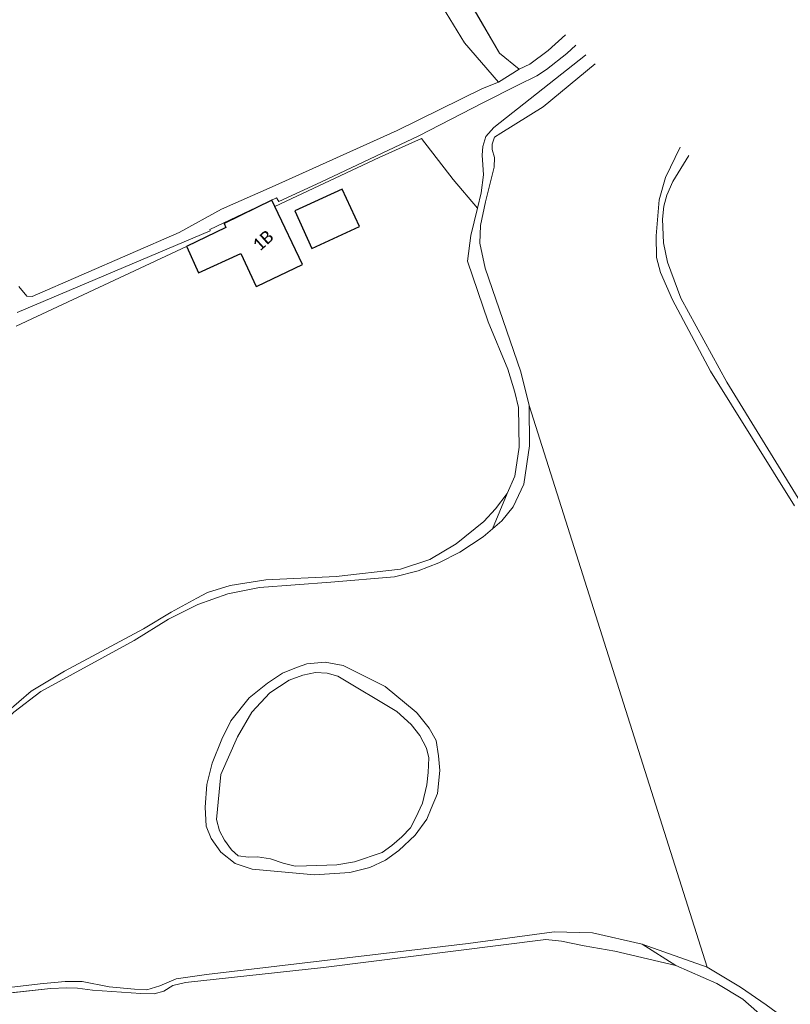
# Model space of a CAD drawing. Header units: metres. Extents: x 113074 to 114313, y 482627 to 483855.
# Tile 76 of 78: x 113883 to 113975, y 483240 to 483357. Entities that reach past the tile are written whole.
import ezdxf
from ezdxf.enums import TextEntityAlignment as Align

# ---------------------------------------------------------------- set-up
doc = ezdxf.new("R2010")
doc.units = ezdxf.units.M
doc.header["$MEASUREMENT"] = 0
doc.linetypes.add('DGN Style 2', pattern=[50.429501, 30.257701, -20.1718])
for name, color, linetype, lineweight in [('BGT-Lijnen - BTD Groenvoorziening  bosplantsoen (v)', 94, 'Continuous', 13), ('BGT-Lijnen - BTD Groenvoorziening  gras- en kruidachtigen (v)', 94, 'Continuous', 13), ('BGT-Lijnen - Huisnummer overig (t)', 252, 'Continuous', 13), ('BGT-Lijnen - OTD Half verhard  schelpen (v)', 7, 'Continuous', 13), ('BGT-Lijnen - OWT Oever_ slootkant (v)', 4, 'Continuous', 13), ('BGT-Lijnen - PND grondvlak pand (v_mv)', 1, 'Continuous', 13), ('BGT-Lijnen - WGD Voetpad (v)', 7, 'Continuous', 13), ('BGT-Lijnen - WTD Watervlakte  meer_ plas_ ven_ vijver (v)', 4, 'Continuous', 13)]:
    doc.layers.add(name, color=color, linetype=linetype, lineweight=lineweight)
doc.styles.add('Style-Calibri', font='calibri.ttf')

msp = doc.modelspace()

# ---------------------------------------------------------------- linework, layer by layer
at = {"layer": 'BGT-Lijnen - BTD Groenvoorziening  bosplantsoen (v)', "linetype": 'DGN Style 2', "lineweight": 13, "flags": 128}
for points in [[(113915.34, 483278.18), (113913.04, 483276.68), (113910.89, 483274.39)], [(113918.5, 483279.11), (113916.98, 483278.79), (113915.34, 483278.18)], [(113921.18, 483278.68), (113919.9, 483279.02), (113918.5, 483279.11)], [(113929.93, 483272.91), (113928.19, 483274.45), (113921.18, 483278.68)], [(113910.89, 483274.39), (113909.17, 483271.43), (113907.19, 483266.94)], [(113930.95, 483271.6), (113929.93, 483272.91)], [(113932.04, 483268.94), (113931.76, 483270.07), (113930.95, 483271.6)], [(113931.77, 483265.72), (113931.95, 483267.18), (113932.04, 483268.94)], [(113907.19, 483266.94), (113906.7, 483261.58), (113907.04, 483260.22)], [(113930.46, 483261.79), (113931.28, 483263.51), (113931.77, 483265.72)], [(113928.81, 483259.49), (113929.82, 483260.58), (113930.46, 483261.79)], [(113907.04, 483260.22), (113907.63, 483259.08), (113908.48, 483257.94)], [(113926.47, 483257.63), (113927.61, 483258.45), (113928.81, 483259.49)], [(113908.48, 483257.94), (113909.26, 483257.24), (113910.52, 483257.06)], [(113910.52, 483257.06), (113911.58, 483257.11), (113913.14, 483256.86)], [(113921.05, 483256.14), (113923.14, 483256.51), (113926.47, 483257.63)], [(113913.14, 483256.86), (113914.62, 483256.35), (113916.08, 483256)], [(113916.08, 483256), (113917.44, 483256.05), (113921.05, 483256.14)]]:
    msp.add_lwpolyline(points, dxfattribs=at)
at = {"layer": 'BGT-Lijnen - BTD Groenvoorziening  gras- en kruidachtigen (v)', "linetype": 'DGN Style 2', "lineweight": 13, "flags": 128}
for points in [[(113932.78, 483367.65), (113935.25, 483362.01), (113940.47, 483352.99)], [(113944.07, 483351.7), (113946.28, 483353.3), (113948.35, 483355.17)], [(113949.58, 483353.97), (113948.51, 483352.97), (113946.07, 483351.05)], [(113938.85, 483343.07), (113939.79, 483344.12), (113950.73, 483352.78)], [(113940.47, 483352.99), (113942.82, 483351.08), (113944.07, 483351.7)], [(113950.73, 483352.78), (113950.77, 483352.81)], [(113946.07, 483351.05), (113944.91, 483350.3), (113942.67, 483349.17)], [(113942.67, 483349.17), (113938.46, 483347.08), (113930.82, 483343.13)], [(113913.65, 483334.72), (113926.1, 483340.54), (113931.17, 483342.83)], [(113930.82, 483343.13), (113919.15, 483337.61), (113914.12, 483335.29)], [(113931.17, 483342.83), (113934.92, 483337.92), (113937.83, 483334.5)], [(113938.39, 483340.82), (113938.47, 483341.88), (113938.85, 483343.07)], [(113938.56, 483338.5), (113938.48, 483339.66), (113938.39, 483340.82)], [(113963.08, 483340.78), (113961.16, 483337.7)], [(113937.83, 483334.5), (113938.27, 483336.35), (113938.56, 483338.5)], [(113961.16, 483337.7), (113960.44, 483336.05), (113960.06, 483334.73)], [(113914.12, 483335.29), (113913.84, 483335.76), (113905.88, 483331.95)], [(113907.59, 483332.69), (113913.3, 483335.46), (113913.65, 483334.72)], [(113960.06, 483334.73), (113959.91, 483333.21), (113960.04, 483330.36)], [(113903.11, 483329.93), (113907.79, 483332.19), (113907.59, 483332.69)], [(113905.88, 483331.95), (113905.92, 483331.8), (113882.89, 483322.04)], [(113882.75, 483320.41), (113903.11, 483329.93)], [(113960.04, 483330.36), (113960.51, 483328.07), (113962.09, 483323.77)], [(113962.09, 483323.77), (113967.6, 483313.76), (113977.07, 483298.37)], [(113947.86, 483247.04), (113946.01, 483247.26), (113919.45, 483243.89)], [(113954.21, 483245.87), (113950.57, 483246.51), (113947.86, 483247.04)], [(113966.4, 483242), (113961.51, 483244.16), (113954.21, 483245.87)], [(113919.45, 483243.89), (113902.99, 483242.13), (113901.46, 483241.75)], [(113901.46, 483241.75), (113900.39, 483241.1), (113899.26, 483240.78)], [(113972.86, 483237.17), (113969.51, 483240.14), (113966.4, 483242)], [(113888.82, 483241.47), (113886.87, 483241.39), (113872.86, 483239.87)], [(113891.87, 483241.2), (113890.09, 483241.46), (113888.82, 483241.47)], [(113899.26, 483240.78), (113897.63, 483240.8), (113891.87, 483241.2)]]:
    msp.add_lwpolyline(points, dxfattribs=at)
at = {"layer": 'BGT-Lijnen - OTD Half verhard  schelpen (v)', "linetype": 'Continuous', "lineweight": 13, "flags": 128}
for points in [[(113940.47, 483352.99), (113935.25, 483362.01), (113932.36, 483360.72)], [(113932.36, 483360.72), (113936.29, 483354.24), (113940.33, 483349.55)], [(113940.33, 483349.55), (113942.82, 483351.08), (113940.47, 483352.99)]]:
    msp.add_lwpolyline(points, dxfattribs=at)
at = {"layer": 'BGT-Lijnen - OWT Oever_ slootkant (v)', "linetype": 'Continuous', "lineweight": 13, "flags": 128}
for points in [[(113950.77, 483352.81), (113950.73, 483352.78), (113939.79, 483344.12)], [(113945.68, 483346.6), (113951.89, 483351.72)], [(113939.87, 483342.96), (113940.61, 483343.45), (113945.68, 483346.6)], [(113939.79, 483344.12), (113938.85, 483343.07), (113938.47, 483341.88)], [(113939.59, 483341.5), (113939.6, 483342.13), (113939.87, 483342.96)], [(113938.47, 483341.88), (113938.39, 483340.82), (113938.48, 483339.66)], [(113962.04, 483341.8), (113960.27, 483338.15), (113959.54, 483335.5)], [(113939.83, 483339.41), (113939.85, 483340.54), (113939.59, 483341.5)], [(113961.16, 483337.7), (113963.08, 483340.78)], [(113938.19, 483332.44), (113938.79, 483335.25), (113939.83, 483339.41)], [(113938.48, 483339.66), (113938.56, 483338.5), (113938.27, 483336.35)], [(113960.06, 483334.73), (113960.44, 483336.05), (113961.16, 483337.7)], [(113938.27, 483336.35), (113937.83, 483334.5), (113937.05, 483331.26)], [(113959.54, 483335.5), (113959.16, 483331.2), (113959.19, 483328.61)], [(113960.04, 483330.36), (113959.91, 483333.21), (113960.06, 483334.73)], [(113938.76, 483327.33), (113938.1, 483330.32), (113938.19, 483332.44)], [(113937.05, 483331.26), (113936.65, 483328.18), (113939.12, 483320.96)], [(113962.09, 483323.77), (113960.51, 483328.07), (113960.04, 483330.36)], [(113959.19, 483328.61), (113959.7, 483326.85), (113961.12, 483323.58)], [(113944, 483310.96), (113943.02, 483314.98), (113938.76, 483327.33)], [(113961.12, 483323.58), (113965.66, 483315.04), (113975.68, 483298.98)], [(113967.6, 483313.76), (113962.09, 483323.77)], [(113939.12, 483320.96), (113941.44, 483315.3), (113942.3, 483312.57)], [(113979.45, 483294.9), (113977.07, 483298.37), (113967.6, 483313.76)], [(113942.3, 483312.57), (113942.74, 483310.71), (113942.79, 483306)], [(113943.36, 483301.59), (113944.05, 483306.15), (113944, 483310.96)], [(113942.79, 483306), (113942.28, 483302.53), (113941.39, 483300.48)], [(113939.63, 483296.26), (113941.39, 483300.48), (113939.98, 483298.64)], [(113941.39, 483300.48), (113939.63, 483296.26), (113940.76, 483297.21)], [(113940.76, 483297.21), (113942.1, 483298.88), (113943.36, 483301.59)], [(113939.98, 483298.64), (113938.6, 483297.13), (113935.29, 483294.45)], [(113935.74, 483293.45), (113938.52, 483295.31), (113939.63, 483296.26)], [(113935.29, 483294.45), (113932.15, 483292.57), (113928.63, 483291.42)], [(113930.74, 483291.23), (113933.24, 483292.19), (113935.74, 483293.45)], [(113928.63, 483291.42), (113920.96, 483290.55), (113912.57, 483290.18)], [(113920.32, 483289.89), (113927.92, 483290.5), (113930.74, 483291.23)], [(113912.57, 483290.18), (113908.32, 483289.5), (113905.59, 483288.64)], [(113908.04, 483288.48), (113911.83, 483289.26), (113920.32, 483289.89)], [(113900.95, 483285.48), (113904.45, 483287.23), (113908.04, 483288.48)], [(113905.59, 483288.64), (113904.32, 483287.96), (113901.25, 483286.3)], [(113885.7, 483276.84), (113896.87, 483282.94), (113900.95, 483285.48)], [(113901.25, 483286.3), (113897.95, 483284.32), (113888.54, 483279.26)], [(113916.22, 483279.7), (113914.56, 483279.02), (113912.75, 483277.82)], [(113919.65, 483280.35), (113917.46, 483280.15), (113916.22, 483279.7)], [(113926.8, 483277.45), (113921.79, 483279.96), (113919.65, 483280.35)], [(113888.54, 483279.26), (113884.57, 483276.89), (113880.12, 483273.06)], [(113913.04, 483276.68), (113915.34, 483278.18), (113916.98, 483278.79)], [(113916.98, 483278.79), (113918.5, 483279.11), (113919.9, 483279.02)], [(113919.9, 483279.02), (113921.18, 483278.68), (113928.19, 483274.45)], [(113912.75, 483277.82), (113910.58, 483276.08), (113908.39, 483273.33)], [(113930.64, 483274.26), (113930.51, 483274.37), (113926.8, 483277.45)], [(113875.21, 483267.62), (113882.48, 483274.39), (113885.7, 483276.84)], [(113909.17, 483271.43), (113910.89, 483274.39), (113913.04, 483276.68)], [(113928.19, 483274.45), (113929.93, 483272.91)], [(113932.89, 483270.98), (113932.05, 483272.48), (113930.64, 483274.26)], [(113908.39, 483273.33), (113907.31, 483271.15), (113906.18, 483268.28)], [(113929.93, 483272.91), (113930.95, 483271.6), (113931.76, 483270.07)], [(113906.7, 483261.58), (113907.19, 483266.94), (113909.17, 483271.43)], [(113931.76, 483270.07), (113932.04, 483268.94), (113931.95, 483267.18)], [(113933.32, 483267.43), (113933.17, 483269.16), (113932.89, 483270.98)], [(113906.18, 483268.28), (113905.52, 483265.73), (113905.32, 483263.02)], [(113931.95, 483267.18), (113931.77, 483265.72), (113931.28, 483263.51)], [(113932.3, 483262.87), (113933.05, 483264.68), (113933.32, 483267.43)], [(113905.32, 483263.02), (113905.46, 483260.76), (113906.04, 483259.3)], [(113931.28, 483263.51), (113930.46, 483261.79), (113929.82, 483260.58)], [(113931.79, 483261.61), (113932.3, 483262.87)], [(113907.63, 483259.08), (113907.04, 483260.22), (113906.7, 483261.58)], [(113929.82, 483260.58), (113928.81, 483259.49), (113927.61, 483258.45)], [(113928.46, 483257.87), (113930.41, 483259.71), (113931.79, 483261.61)], [(113906.04, 483259.3), (113907.18, 483257.66), (113908.89, 483256.32)], [(113909.26, 483257.24), (113908.48, 483257.94), (113907.63, 483259.08)], [(113927.61, 483258.45), (113926.47, 483257.63), (113923.14, 483256.51)], [(113911.58, 483257.11), (113910.52, 483257.06), (113909.26, 483257.24)], [(113914.62, 483256.35), (113913.14, 483256.86), (113911.58, 483257.11)], [(113924.99, 483255.83), (113926.86, 483256.73), (113928.46, 483257.87)], [(113908.89, 483256.32), (113910.93, 483255.63), (113918.38, 483254.98)], [(113917.44, 483256.05), (113916.08, 483256), (113914.62, 483256.35)], [(113923.14, 483256.51), (113921.05, 483256.14), (113917.44, 483256.05)], [(113918.38, 483254.98), (113922.6, 483255.23), (113924.99, 483255.83)], [(113946.98, 483248.18), (113936.72, 483246.77), (113905.48, 483243.06)], [(113957.51, 483246.69), (113951.55, 483248.06), (113946.98, 483248.18)], [(113919.45, 483243.89), (113946.01, 483247.26), (113947.86, 483247.04)], [(113947.86, 483247.04), (113950.57, 483246.51), (113954.21, 483245.87)], [(113954.21, 483245.87), (113961.51, 483244.16), (113957.51, 483246.69)], [(113969.22, 483241.57), (113965.26, 483243.94), (113957.51, 483246.69)], [(113957.51, 483246.69), (113961.51, 483244.16), (113966.4, 483242)], [(113905.48, 483243.06), (113901.86, 483242.54), (113899.9, 483241.7)], [(113901.46, 483241.75), (113902.99, 483242.13), (113919.45, 483243.89)], [(113885.62, 483241.97), (113870.81, 483240.19), (113868.1, 483240.39)], [(113890.66, 483242.24), (113888.6, 483242.23), (113885.62, 483241.97)], [(113896.88, 483241.31), (113893.87, 483241.61), (113890.66, 483242.24)], [(113899.26, 483240.78), (113900.39, 483241.1), (113901.46, 483241.75)], [(113966.4, 483242), (113969.51, 483240.14), (113972.86, 483237.17)], [(113872.86, 483239.87), (113886.87, 483241.39), (113888.82, 483241.47)], [(113888.82, 483241.47), (113890.09, 483241.46), (113891.87, 483241.2)], [(113891.87, 483241.2), (113897.63, 483240.8), (113899.26, 483240.78)], [(113899.9, 483241.7), (113898.37, 483241.26), (113896.88, 483241.31)], [(113974.67, 483237.7), (113972.29, 483239.46), (113969.22, 483241.57)]]:
    msp.add_lwpolyline(points, dxfattribs=at)
at = {"layer": 'BGT-Lijnen - PND grondvlak pand (v_mv)', "linetype": 'Continuous', "lineweight": 25, "flags": 128}
for points in [[(113921.68, 483336.79), (113916.05, 483334.18), (113918.08, 483329.7)], [(113918.08, 483329.7), (113923.75, 483332.33), (113921.68, 483336.79)], [(113913.65, 483334.72), (113913.3, 483335.46), (113907.59, 483332.69)], [(113916.94, 483327.79), (113913.65, 483334.72)], [(113907.59, 483332.69), (113907.79, 483332.19), (113903.11, 483329.93)], [(113903.11, 483329.93), (113903.13, 483329.89), (113904.52, 483326.8)], [(113904.52, 483326.8), (113909.6, 483329.11), (113911.4, 483325.15)], [(113911.4, 483325.15), (113911.53, 483325.22), (113916.94, 483327.79)]]:
    msp.add_lwpolyline(points, dxfattribs=at)
at = {"layer": 'BGT-Lijnen - WGD Voetpad (v)', "linetype": 'Continuous', "lineweight": 13, "flags": 128}
for points in [[(113948.35, 483355.17), (113946.28, 483353.3), (113944.07, 483351.7)], [(113946.07, 483351.05), (113948.51, 483352.97), (113949.58, 483353.97)], [(113944.07, 483351.7), (113942.82, 483351.08), (113940.33, 483349.55)], [(113942.67, 483349.17), (113944.91, 483350.3), (113946.07, 483351.05)], [(113940.33, 483349.55), (113938.45, 483348.77), (113928.25, 483343.76)], [(113930.82, 483343.13), (113938.46, 483347.08), (113942.67, 483349.17)], [(113928.25, 483343.76), (113913.32, 483337.04), (113907.26, 483334.39)], [(113914.12, 483335.29), (113919.15, 483337.61), (113930.82, 483343.13)], [(113905.88, 483331.95), (113913.84, 483335.76), (113914.12, 483335.29)], [(113907.26, 483334.39), (113902.24, 483331.62), (113884.68, 483323.97)], [(113882.89, 483322.04), (113905.92, 483331.8), (113905.88, 483331.95)], [(113884.68, 483323.97), (113884.05, 483324.02), (113883.07, 483325.17)]]:
    msp.add_lwpolyline(points, dxfattribs=at)
at = {"layer": 'BGT-Lijnen - WTD Watervlakte  meer_ plas_ ven_ vijver (v)', "linetype": 'Continuous', "lineweight": 13, "flags": 128}
for points in [[(113951.89, 483351.72), (113945.68, 483346.6)], [(113945.68, 483346.6), (113940.61, 483343.45), (113939.87, 483342.96)], [(113939.87, 483342.96), (113939.6, 483342.13), (113939.59, 483341.5)], [(113959.54, 483335.5), (113960.27, 483338.15), (113962.04, 483341.8)], [(113939.59, 483341.5), (113939.85, 483340.54), (113939.83, 483339.41)], [(113939.83, 483339.41), (113938.79, 483335.25), (113938.19, 483332.44)], [(113959.19, 483328.61), (113959.16, 483331.2), (113959.54, 483335.5)], [(113938.19, 483332.44), (113938.1, 483330.32), (113938.76, 483327.33)], [(113961.12, 483323.58), (113959.7, 483326.85), (113959.19, 483328.61)], [(113938.76, 483327.33), (113943.02, 483314.98), (113944, 483310.96)], [(113975.68, 483298.98), (113965.66, 483315.04), (113961.12, 483323.58)], [(113944, 483310.96), (113944.05, 483306.15), (113943.36, 483301.59)], [(113965.26, 483243.94), (113944, 483310.96)], [(113944, 483310.96), (113965.26, 483243.94), (113969.22, 483241.57)], [(113943.36, 483301.59), (113942.1, 483298.88), (113940.76, 483297.21)], [(113940.76, 483297.21), (113939.63, 483296.26), (113938.52, 483295.31)], [(113938.52, 483295.31), (113935.74, 483293.45), (113933.24, 483292.19)], [(113933.24, 483292.19), (113930.74, 483291.23), (113927.92, 483290.5)], [(113927.92, 483290.5), (113920.32, 483289.89), (113911.83, 483289.26)], [(113911.83, 483289.26), (113908.04, 483288.48), (113904.45, 483287.23)], [(113904.45, 483287.23), (113900.95, 483285.48), (113896.87, 483282.94)], [(113896.87, 483282.94), (113885.7, 483276.84), (113882.48, 483274.39)], [(113914.56, 483279.02), (113916.22, 483279.7), (113917.46, 483280.15)], [(113917.46, 483280.15), (113919.65, 483280.35), (113921.79, 483279.96)], [(113921.79, 483279.96), (113926.8, 483277.45), (113930.51, 483274.37)], [(113910.58, 483276.08), (113912.75, 483277.82), (113914.56, 483279.02)], [(113907.31, 483271.15), (113908.39, 483273.33), (113910.58, 483276.08)], [(113930.51, 483274.37), (113930.64, 483274.26), (113932.05, 483272.48)], [(113932.05, 483272.48), (113932.89, 483270.98), (113933.17, 483269.16)], [(113905.52, 483265.73), (113906.18, 483268.28), (113907.31, 483271.15)], [(113933.17, 483269.16), (113933.32, 483267.43), (113933.05, 483264.68)], [(113905.46, 483260.76), (113905.32, 483263.02), (113905.52, 483265.73)], [(113933.05, 483264.68), (113932.3, 483262.87)], [(113932.3, 483262.87), (113931.79, 483261.61), (113930.41, 483259.71)], [(113907.18, 483257.66), (113906.04, 483259.3), (113905.46, 483260.76)], [(113930.41, 483259.71), (113928.46, 483257.87), (113926.86, 483256.73)], [(113910.93, 483255.63), (113908.89, 483256.32), (113907.18, 483257.66)], [(113926.86, 483256.73), (113924.99, 483255.83), (113922.6, 483255.23)], [(113922.6, 483255.23), (113918.38, 483254.98), (113910.93, 483255.63)], [(113936.72, 483246.77), (113946.98, 483248.18), (113951.55, 483248.06)], [(113951.55, 483248.06), (113957.51, 483246.69), (113965.26, 483243.94)], [(113901.86, 483242.54), (113905.48, 483243.06), (113936.72, 483246.77)], [(113870.81, 483240.19), (113885.62, 483241.97), (113888.6, 483242.23)], [(113888.6, 483242.23), (113890.66, 483242.24), (113893.87, 483241.61)], [(113898.37, 483241.26), (113899.9, 483241.7), (113901.86, 483242.54)], [(113893.87, 483241.61), (113896.88, 483241.31), (113898.37, 483241.26)], [(113969.22, 483241.57), (113972.29, 483239.46), (113974.67, 483237.7)]]:
    msp.add_lwpolyline(points, dxfattribs=at)

# ---------------------------------------------------------------- texts
at = {"layer": 'BGT-Lijnen - Huisnummer overig (t)', "linetype": 'Continuous', "lineweight": 13, "style": 'Style-Calibri'}
msp.add_text('1B', height=1.5, rotation=41.85, dxfattribs=at).set_placement((113912.22, 483330.65), align=Align.MIDDLE_CENTER)

doc.saveas('drawing.dxf')
